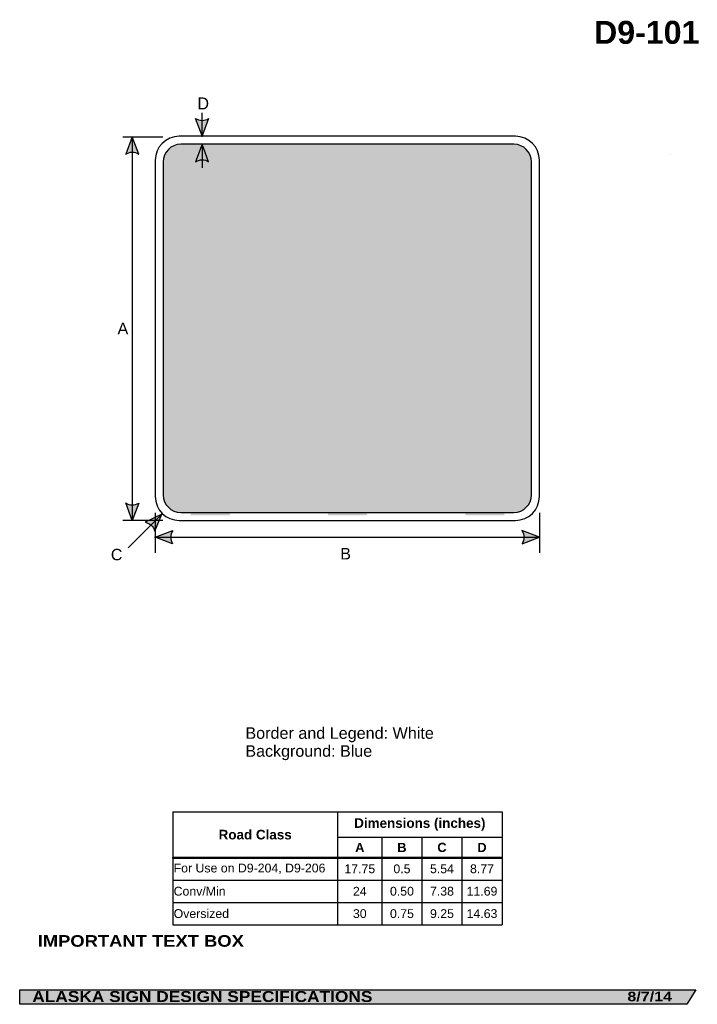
# Model space of a CAD drawing. Header units: feet. Extents: x 3.7 to 46, y 0.2 to 61.7.
import ezdxf
from ezdxf.enums import TextEntityAlignment as Align

# ---------------------------------------------------------------- set-up
doc = ezdxf.new("R2010")
doc.units = ezdxf.units.FT
doc.header["$MEASUREMENT"] = 0
doc.layers.add('Sign', color=7, linetype='Continuous')
doc.styles.add('ARIAL', font='arial.ttf')
doc.styles.add('ARIAL B', font='arialbd.ttf')
doc.styles.add('ARIAL BLACK B', font='ariblk.ttf')
doc.styles.add('ARIAL BLACK BI', font='ariblk.ttf')
doc.styles.add('FHWA SERIES RA', font='txt')

# ---------------------------------------------------------------- blocks, each defined once
blk = doc.blocks.new('*T2')
at = {"color": 0, "linetype": 'ByBlock', "lineweight": -2, "transparency": 16777216}
for p, q in [((0, 0), (20.56821878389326, 0)), ((0, 0), (0, -7.068713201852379)), ((10.30381515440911, 0), (10.30381515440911, -7.068713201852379)), ((20.56821878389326, 0), (20.56821878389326, -7.068713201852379)), ((10.30381515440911, -1.596772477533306), (20.56821878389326, -1.596772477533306)), ((13.06821878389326, -1.596772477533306), (13.06821878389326, -7.068713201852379)), ((15.56821878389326, -1.596772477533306), (15.56821878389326, -7.068713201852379)), ((18.06821878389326, -1.596772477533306), (18.06821878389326, -7.068713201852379)), ((0, -2.868713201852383), (20.56821878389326, -2.868713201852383)), ((0, -4.268713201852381), (20.56821878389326, -4.268713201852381)), ((0, -5.66871320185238), (20.56821878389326, -5.66871320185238)), ((0, -7.068713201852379), (20.56821878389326, -7.068713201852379))]:
    blk.add_line(p, q, dxfattribs=at)
at = {"color": 18, "transparency": 16777216}
for s, insert, char_height, width, attachment_point, style in [('Dimensions (inches)', (15.43601696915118, -0.7983862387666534), 0.6, 10.14440362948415, 5, 'ARIAL B'), ('Road Class', (5.151907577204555, -1.434356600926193), 0.6, 10.18381515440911, 5, 'ARIAL B'), ('A', (11.68601696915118, -2.232742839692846), 0.575, 2.644403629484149, 5, 'ARIAL B'), ('B', (14.31821878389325, -2.232742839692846), 0.575, 2.379999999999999, 5, 'ARIAL B'), ('C', (16.81821878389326, -2.232742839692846), 0.575, 2.379999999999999, 5, 'ARIAL B'), ('D', (19.31821878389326, -2.232742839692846), 0.575, 2.379999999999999, 5, 'ARIAL B'), ('For Use on D9-204, D9-206', (0.0600000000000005, -3.568713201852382), 0.55, 10.18381515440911, 4, 'ARIAL'), ('17.75', (11.68601696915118, -3.568713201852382), 0.55, 2.644403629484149, 5, 'ARIAL'), ('0.5', (14.31821878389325, -3.568713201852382), 0.55, 2.379999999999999, 5, 'ARIAL'), ('5.54', (16.81821878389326, -3.568713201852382), 0.55, 2.379999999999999, 5, 'ARIAL'), ('8.77', (19.31821878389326, -3.568713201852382), 0.55, 2.379999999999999, 5, 'ARIAL'), ('Conv/Min', (0.0600000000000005, -4.968713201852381), 0.55, 10.18381515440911, 4, 'ARIAL'), ('24', (11.68601696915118, -4.968713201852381), 0.55, 2.644403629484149, 5, 'ARIAL'), ('0.50', (14.31821878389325, -4.968713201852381), 0.55, 2.379999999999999, 5, 'ARIAL'), ('7.38', (16.81821878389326, -4.968713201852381), 0.55, 2.379999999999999, 5, 'ARIAL'), ('11.69', (19.31821878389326, -4.968713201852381), 0.55, 2.379999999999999, 5, 'ARIAL'), ('Oversized', (0.0600000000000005, -6.368713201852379), 0.55, 10.18381515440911, 4, 'ARIAL'), ('30', (11.68601696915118, -6.368713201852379), 0.55, 2.644403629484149, 5, 'ARIAL'), ('0.75', (14.31821878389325, -6.368713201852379), 0.55, 2.379999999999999, 5, 'ARIAL'), ('9.25', (16.81821878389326, -6.368713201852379), 0.55, 2.379999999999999, 5, 'ARIAL'), ('14.63', (19.31821878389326, -6.368713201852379), 0.55, 2.379999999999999, 5, 'ARIAL')]:
    blk.add_mtext(s, dxfattribs=dict(at, insert=insert, char_height=char_height, width=width, attachment_point=attachment_point, style=style))

msp = doc.modelspace()

# ---------------------------------------------------------------- hatches: boundary and pattern name
h = msp.add_hatch(color=256)
h.dxf.hatch_style = 1
edge = h.paths.add_edge_path()
edge.add_line((15.49892577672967, 55.5080311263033), (15.08854817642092, 54.41909906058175))
edge.add_line((15.08854817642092, 54.41909906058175), (14.68100502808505, 55.51724703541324))
edge.add_arc((15.09674791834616, 56.11459385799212), 0.7277811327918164, 235.1627615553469, 303.546134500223)
h = msp.add_hatch(color=256)
h.dxf.hatch_style = 1
edge = h.paths.add_edge_path()
edge.add_line((11.13692709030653, 53.28329199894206), (10.72654948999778, 54.37222406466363))
edge.add_line((10.72654948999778, 54.37222406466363), (10.31900634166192, 53.27407608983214))
edge.add_arc((10.73474923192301, 52.67672926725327), 0.7277811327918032, 56.453865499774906, 124.83723844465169, ccw=False)
at = {"true_color": 0xffffff}
h = msp.add_hatch(color=7, dxfattribs=at)
h.dxf.hatch_style = 1
edge = h.paths.add_edge_path()
edge.add_line((15.49891277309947, 52.8067294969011), (15.08853517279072, 53.89566156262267))
edge.add_line((15.08853517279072, 53.89566156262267), (14.68099202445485, 52.79751358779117))
edge.add_arc((15.09673491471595, 52.20016676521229), 0.7277811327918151, 56.453865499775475, 124.837238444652, ccw=False)
h = msp.add_hatch(color=256)
h.dxf.hatch_style = 1
edge = h.paths.add_edge_path()
edge.add_line((11.13692709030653, 31.48459362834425), (10.72654948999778, 30.39566156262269))
edge.add_line((10.72654948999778, 30.39566156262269), (10.31900634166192, 31.49380953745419))
edge.add_arc((10.73474923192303, 32.09115636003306), 0.7277811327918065, 235.162761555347, 303.5461345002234)
h = msp.add_hatch(color=256)
h.dxf.hatch_style = 1
edge = h.paths.add_edge_path()
edge.add_line((12.13501079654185, 29.72429490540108), (12.58554181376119, 30.79723694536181))
edge.add_line((12.58554181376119, 30.79723694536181), (11.53466181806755, 30.27986703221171))
edge.add_arc((11.42595892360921, 29.56024973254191), 0.7277811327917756, 13.026667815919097, 81.41004076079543, ccw=False)
h = msp.add_hatch(color=256)
h.dxf.hatch_style = 1
edge = h.paths.add_edge_path()
edge.add_line((13.25155673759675, 28.94261618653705), (12.16303494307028, 29.35408079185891))
edge.add_line((12.16303494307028, 29.35408079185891), (13.26158926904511, 29.76052732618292))
edge.add_arc((13.85852070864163, 29.34418824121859), 0.7277811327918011, 145.1055563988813, 213.4889293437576)
h = msp.add_hatch(color=256)
h.dxf.hatch_style = 1
edge = h.paths.add_edge_path()
edge.add_line((35.0745131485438, 28.94261618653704), (36.16303494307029, 29.35408079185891))
edge.add_line((36.16303494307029, 29.35408079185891), (35.06448061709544, 29.7605273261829))
edge.add_arc((34.46754917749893, 29.34418824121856), 0.7277811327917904, -33.488929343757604, 34.89444360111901, ccw=False)
at = {"layer": 'Sign', "true_color": 0x0000dd}
h = msp.add_hatch(color=172, dxfattribs=at)
edge = h.paths.add_edge_path(flags=0)
edge.add_spline(control_points=[(13.76380263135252, 53.89566156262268), (13.76380263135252, 53.89566156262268), (34.56380263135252, 53.89566156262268), (34.56380263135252, 53.89566156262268), (35.17090915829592, 53.89566156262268), (35.66380263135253, 53.40276808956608), (35.66380263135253, 52.79566156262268), (35.66380263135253, 52.79566156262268), (35.66380263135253, 31.99566156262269), (35.66380263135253, 31.99566156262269), (35.66380263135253, 31.38855503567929), (35.17090915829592, 30.89566156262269), (34.56380263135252, 30.89566156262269), (34.56380263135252, 30.89566156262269), (13.76380263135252, 30.89566156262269), (13.76380263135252, 30.89566156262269), (13.15669610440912, 30.89566156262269), (12.66380263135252, 31.38855503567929), (12.66380263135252, 31.99566156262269), (12.66380263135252, 31.99566156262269), (12.66380263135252, 52.79566156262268), (12.66380263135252, 52.79566156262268), (12.66380263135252, 53.40276808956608), (13.15669610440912, 53.89566156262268), (13.76380263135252, 53.89566156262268)], knot_values=[0, 0, 0, 0, 1, 1, 1, 2, 2, 2, 3, 3, 3, 4, 4, 4, 5, 5, 5, 6, 6, 6, 7, 7, 7, 8, 8, 8, 8], degree=3, periodic=0)
at = {"layer": 'Sign', "true_color": 0x000000}
msp.add_hatch(color=18, dxfattribs=at).paths.add_polyline_path([(3.699686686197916, 1.066867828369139), (45.92097727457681, 1.066867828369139), (45.37503178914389, 0.1671574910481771), (3.701084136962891, 0.1671574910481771)], flags=0)

# ---------------------------------------------------------------- linework, layer by layer
for p, q in [((13.25488597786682, 12.19856487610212), (33.82310476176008, 12.19856487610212)), ((13.25488597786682, 9.358921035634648), (33.82310476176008, 9.358921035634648)), ((13.25488597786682, 9.30078231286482), (13.25488597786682, 9.358921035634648)), ((13.25488597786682, 9.30078231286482), (33.82310476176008, 9.30078231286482))]:
    msp.add_line(p, q)
for points in [[(15.49892577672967, 55.5080311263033), (15.08854817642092, 54.41909906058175), (14.68100502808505, 55.51724703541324, 0.307560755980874), (15.49892577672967, 55.5080311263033, 4.141293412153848)], [(11.13692709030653, 53.28329199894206), (10.72654948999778, 54.37222406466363), (10.31900634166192, 53.27407608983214, -0.307560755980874), (11.13692709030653, 53.28329199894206, -4.141293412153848)], [(11.13692709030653, 31.48459362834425), (10.72654948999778, 30.39566156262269), (10.31900634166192, 31.49380953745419, 0.307560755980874), (11.13692709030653, 31.48459362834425, 4.141293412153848)], [(12.13501079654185, 29.72429490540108), (12.58554181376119, 30.79723694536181), (11.53466181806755, 30.27986703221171, -0.307560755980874), (12.13501079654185, 29.72429490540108, -4.141293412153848)], [(13.25155673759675, 28.94261618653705), (12.16303494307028, 29.35408079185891), (13.26158926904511, 29.76052732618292, 0.307560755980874), (13.25155673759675, 28.94261618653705, 4.141293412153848)], [(35.0745131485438, 28.94261618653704), (36.16303494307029, 29.35408079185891), (35.06448061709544, 29.7605273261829, -0.307560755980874), (35.0745131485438, 28.94261618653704, -4.141293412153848)]]:
    msp.add_lwpolyline(points, format="xyb")
at = {"color": 7, "true_color": 0xffffff}
msp.add_lwpolyline([(15.49891277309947, 52.8067294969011), (15.08853517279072, 53.89566156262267), (14.68099202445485, 52.79751358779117, -0.307560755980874), (15.49891277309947, 52.8067294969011, -4.141293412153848)], format="xyb", dxfattribs=at)
at = {"layer": 'Sign', "color": 18, "lineweight": -3, "true_color": 0x000000}
for p, q in [((15.08854817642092, 54.36458331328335), (15.08854817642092, 55.86458331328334)), ((12.63372656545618, 54.34097048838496), (10.13372656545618, 54.34097048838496)), ((10.72654948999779, 54.37222406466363), (10.72654948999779, 30.37222406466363)), ((12.58554181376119, 30.79723694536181), (10.46422147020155, 28.67591660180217)), ((12.16303494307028, 30.86458333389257), (12.16303494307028, 28.36458333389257)), ((36.16303494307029, 30.86458333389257), (36.16303494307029, 28.36458333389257)), ((12.63372656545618, 30.39566156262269), (10.13372656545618, 30.39566156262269)), ((12.12136827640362, 29.35408079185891), (36.12136827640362, 29.35408079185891))]:
    msp.add_line(p, q, dxfattribs=at)
at = {"layer": 'Sign', "color": 7, "lineweight": -3, "true_color": 0xffffff}
msp.add_line((15.08853517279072, 53.92708331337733), (15.08853517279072, 52.42708331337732), dxfattribs=at)
at = {"layer": 'Sign'}
msp.add_line((44.37549209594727, 53.28188578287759), (44.37549209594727, 53.28188578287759), dxfattribs=at)
at = {"layer": 'Sign', "color": 250, "lineweight": -3, "true_color": 0x1f1a17}
msp.add_line((44.37549209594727, 53.28188578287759), (44.37549209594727, 53.28188578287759), dxfattribs=at)
msp.add_lwpolyline([(3.699686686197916, 1.066867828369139), (45.92097727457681, 1.066867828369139), (45.37503178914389, 0.1671574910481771), (3.701084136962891, 0.1671574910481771)], close=True, dxfattribs=at)
at = {"layer": 'Sign', "color": 18, "lineweight": -3, "true_color": 0x000000}
msp.add_open_spline([(13.66303494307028, 54.39566156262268), (13.66303494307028, 54.39566156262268), (34.66303494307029, 54.39566156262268), (34.66303494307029, 54.39566156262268), (35.49090747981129, 54.39566156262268), (36.16303494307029, 53.72353409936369), (36.16303494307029, 52.89566156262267), (36.16303494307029, 52.89566156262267), (36.16303494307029, 31.89566156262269), (36.16303494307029, 31.89566156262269), (36.16303494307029, 31.06778902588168), (35.49090747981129, 30.39566156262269), (34.66303494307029, 30.39566156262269), (34.66303494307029, 30.39566156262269), (13.66303494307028, 30.39566156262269), (13.66303494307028, 30.39566156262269), (12.83516240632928, 30.39566156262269), (12.16303494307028, 31.06778902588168), (12.16303494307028, 31.89566156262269), (12.16303494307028, 31.89566156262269), (12.16303494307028, 52.89566156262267), (12.16303494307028, 52.89566156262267), (12.16303494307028, 53.72353409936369), (12.83516240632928, 54.39566156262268), (13.66303494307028, 54.39566156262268)], degree=3, knots=[0, 0, 0, 0, 1, 1, 1, 2, 2, 2, 3, 3, 3, 4, 4, 4, 5, 5, 5, 6, 6, 6, 7, 7, 7, 8, 8, 8, 8], dxfattribs=at)
at = {"layer": 'Sign', "color": 172, "lineweight": -3, "true_color": 0x0000dd}
msp.add_open_spline([(13.76380263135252, 53.89566156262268), (13.76380263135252, 53.89566156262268), (34.56380263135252, 53.89566156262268), (34.56380263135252, 53.89566156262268), (35.17090915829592, 53.89566156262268), (35.66380263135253, 53.40276808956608), (35.66380263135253, 52.79566156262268), (35.66380263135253, 52.79566156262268), (35.66380263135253, 31.99566156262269), (35.66380263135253, 31.99566156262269), (35.66380263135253, 31.38855503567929), (35.17090915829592, 30.89566156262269), (34.56380263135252, 30.89566156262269), (34.56380263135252, 30.89566156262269), (13.76380263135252, 30.89566156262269), (13.76380263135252, 30.89566156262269), (13.15669610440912, 30.89566156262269), (12.66380263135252, 31.38855503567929), (12.66380263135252, 31.99566156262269), (12.66380263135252, 31.99566156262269), (12.66380263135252, 52.79566156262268), (12.66380263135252, 52.79566156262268), (12.66380263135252, 53.40276808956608), (13.15669610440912, 53.89566156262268), (13.76380263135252, 53.89566156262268)], degree=3, knots=[0, 0, 0, 0, 1, 1, 1, 2, 2, 2, 3, 3, 3, 4, 4, 4, 5, 5, 5, 6, 6, 6, 7, 7, 7, 8, 8, 8, 8], dxfattribs=at)

# ---------------------------------------------------------------- block references
msp.add_blockref('*T2', (13.25488597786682, 12.19856487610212))

# ---------------------------------------------------------------- texts
at = {"layer": 'Sign', "color": 18, "true_color": 0x000000}
for s, height, style, p, p2 in [('D9-101', 1.436099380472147, 'ARIAL B', (39.57184565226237, 60.17263982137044), (46.15184533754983, 60.17263982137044)), ('A', 0.717472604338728, 'ARIAL', (9.80988932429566, 42.03222406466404), (10.47988932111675, 42.03222406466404)), ('C', 0.7136714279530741, 'ARIAL', (9.39322265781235, 27.90722407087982), (10.11322268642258, 27.90722407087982)), ('B', 0.7190483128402, 'ARIAL', (23.71970160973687, 27.96094228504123), (24.38970160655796, 27.96094228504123)), ('Border and Legend: White', 0.7216872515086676, 'ARIAL', (17.79518048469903, 16.75314723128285), (29.56518082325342, 16.75314723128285)), ('Background: Blue', 0.7181740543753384, 'ARIAL', (17.79518048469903, 15.63314723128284), (25.71518044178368, 15.63314723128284))]:
    msp.add_text(s, height=height, dxfattribs=dict(at, style=style)).set_placement(p, p2, align=Align.ALIGNED)
at = {"layer": 'Sign', "color": 18, "true_color": 0x000000, "style": 'ARIAL', "width": 0.9506035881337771}
msp.add_text('D', height=0.75, dxfattribs=at).set_placement((14.80286916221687, 56.07243754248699), (15.5221440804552, 56.07243754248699), align=Align.FIT)
at = {"layer": 'Sign', "color": 7, "true_color": 0xffffff}
for s, height, style, p, p2 in [('m', 23.36831313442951, 'FHWA SERIES RA', (12.42136827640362, 30.72209462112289), (35.82136725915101, 30.72209462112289)), ('IMPORTANT TEXT BOX', 0.7246173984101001, 'ARIAL BLACK B', (4.821416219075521, 3.764951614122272), (17.70141633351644, 3.764951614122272)), ('ALASKA SIGN DESIGN SPECIFICATIONS', 0.685178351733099, 'ARIAL BLACK BI', (4.485322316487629, 0.3115429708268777), (25.72865549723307, 0.3115429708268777)), ('8/7/14', 0.5939693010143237, 'ARIAL BLACK BI', (41.65389251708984, 0.3588346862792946), (44.44222589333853, 0.3588346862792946))]:
    msp.add_text(s, height=height, dxfattribs=dict(at, style=style)).set_placement(p, p2, align=Align.ALIGNED)

doc.saveas('drawing.dxf')
